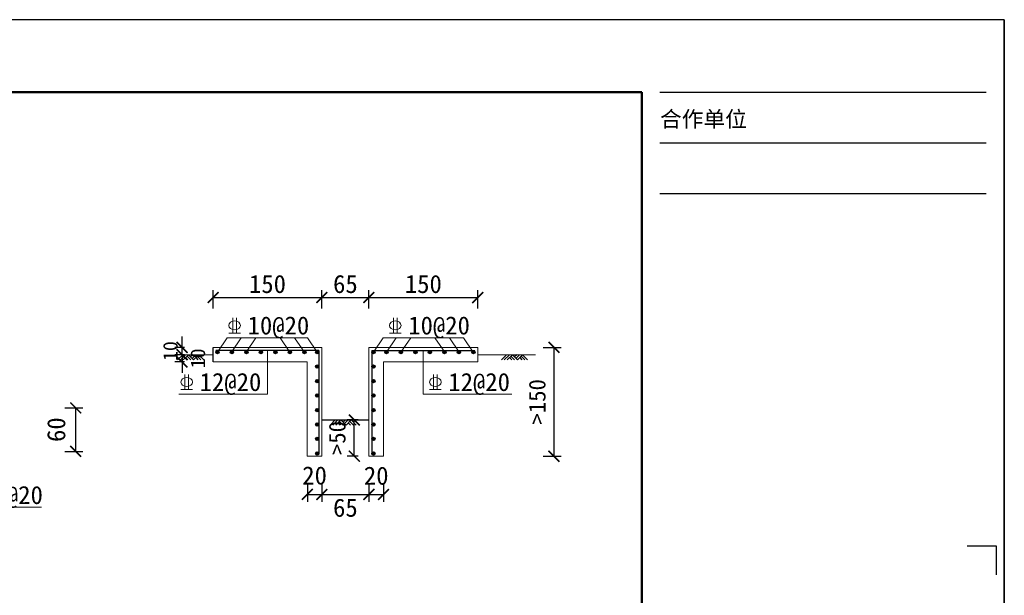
# Model space of a CAD drawing. Header units: millimetres. Extents: x -347 to 6927, y -2179 to 791.
# Tile 14 of 14: x 2495 to 3853, y -3 to 791. Entities that reach past the tile are written whole.
import ezdxf

# ---------------------------------------------------------------- set-up
doc = ezdxf.new("R2010")
doc.units = ezdxf.units.MM
doc.header["$MEASUREMENT"] = 0
doc.layers.add('TK-PUBLIC', color=7, linetype='Continuous')
doc.layers.add('钢筋', color=12, linetype='Continuous', lineweight=30)
doc.styles.get("Standard").update_dxf_attribs({"font": 'simfang_0.ttf'})
doc.styles.add('新标识1', font='simhei_0.ttf')
doc.dimstyles.get("Standard").update_dxf_attribs({"dimtxt": 10, "dimasz": 15, "dimexe": 10, "dimexo": 15, "dimgap": 6, "dimtad": 1, "dimtih": 1, "dimtoh": 1, "dimdec": 0, "dimzin": 0, "dimdsep": 46, "dimtxsty": 'Standard', "dimblk": 'ARCHTICK', "dimcen": 0.09, "dimclrd": 1, "dimadec": 0, "dimazin": 0, "dimtfac": 1, "dimtdec": 0, "dimtofl": 0, "dimtmove": 0, "dimatfit": 3, "dimldrblk": 'ARCHTICK', "dimfxl": 1, "dimtolj": 1, "dimtzin": 0, "dimarcsym": 0})

# ---------------------------------------------------------------- blocks, each defined once
blk = doc.blocks.new('_ArchTick')
at = {"color": 0, "linetype": 'ByBlock', "const_width": 0.15}
blk.add_lwpolyline([(-0.5, -0.5), (0.5, 0.5)], dxfattribs=at)
blk = doc.blocks.new('*D13')
at = {"layer": 'Defpoints', "color": 0, "lineweight": 25}
for p in [(2718.6, 328.6), (2737, 328.6), (2737, 318.6)]:
    blk.add_point(p, dxfattribs=at)
at = {"layer": '钢筋', "color": 1, "lineweight": -2}
for p, q in [((2718.6, 328.6), (2718.6, 343.6)), ((2718.6, 318.6), (2718.6, 303.6))]:
    blk.add_line(p, q, dxfattribs=at)
at = {"layer": '钢筋', "color": 0, "lineweight": -2}
for p, q in [((2722, 328.6), (2708.6, 328.6)), ((2722, 318.6), (2708.6, 318.6))]:
    blk.add_line(p, q, dxfattribs=at)
at = {"layer": '钢筋', "color": 1, "lineweight": -2, "xscale": 15, "yscale": 15, "zscale": 15}
for p, rotation in [((2718.6, 328.6), 270), ((2718.6, 318.6), 90)]:
    blk.add_blockref('_ArchTick', p, dxfattribs=dict(at, rotation=rotation))
at = {"layer": '钢筋', "color": 0, "lineweight": 9, "insert": (2740.5, 323.6), "char_height": 20, "attachment_point": 5, "rotation": 90}
blk.add_mtext('\\A1;10', dxfattribs=at)
blk = doc.blocks.new('*D14')
at = {"layer": 'Defpoints', "color": 0, "lineweight": 25}
for p in [(2718.6, 338.6), (2737, 338.6), (2737, 328.6)]:
    blk.add_point(p, dxfattribs=at)
at = {"layer": '钢筋', "color": 1, "lineweight": -2}
for p, q in [((2718.6, 338.6), (2718.6, 353.6)), ((2718.6, 328.6), (2718.6, 313.6))]:
    blk.add_line(p, q, dxfattribs=at)
at = {"layer": '钢筋', "color": 0, "lineweight": -2}
for p, q in [((2722, 338.6), (2708.6, 338.6)), ((2722, 328.6), (2708.6, 328.6))]:
    blk.add_line(p, q, dxfattribs=at)
at = {"layer": '钢筋', "color": 1, "lineweight": -2, "xscale": 15, "yscale": 15, "zscale": 15}
for p, rotation in [((2718.6, 338.6), 270), ((2718.6, 328.6), 90)]:
    blk.add_blockref('_ArchTick', p, dxfattribs=dict(at, rotation=rotation))
at = {"layer": '钢筋', "color": 0, "lineweight": 9, "insert": (2702.6, 333.6), "char_height": 20, "attachment_point": 5, "rotation": 90}
blk.add_mtext('\\A1;10', dxfattribs=at)
blk = doc.blocks.new('*D15')
at = {"layer": 'Defpoints', "color": 0, "lineweight": 25}
for p in [(2911.4, 407.5), (2761.4, 338.6), (2911.4, 338.6)]:
    blk.add_point(p, dxfattribs=at)
at = {"layer": '钢筋', "color": 0, "lineweight": -2}
for p, q in [((2761.4, 392.5), (2761.4, 417.5)), ((2911.4, 392.5), (2911.4, 417.5))]:
    blk.add_line(p, q, dxfattribs=at)
at = {"layer": '钢筋', "color": 1, "lineweight": -2}
blk.add_line((2761.4, 407.5), (2911.4, 407.5), dxfattribs=at)
at = {"layer": '钢筋', "color": 1, "lineweight": -2, "xscale": 15, "yscale": 15, "zscale": 15, "rotation": 180}
blk.add_blockref('_ArchTick', (2761.4, 407.5), dxfattribs=at)
at = {"layer": '钢筋', "color": 1, "lineweight": -2, "xscale": 15, "yscale": 15, "zscale": 15}
blk.add_blockref('_ArchTick', (2911.4, 407.5), dxfattribs=at)
at = {"layer": '钢筋', "color": 0, "lineweight": 9, "insert": (2836.4, 426), "char_height": 25, "attachment_point": 5}
blk.add_mtext('\\A1;150', dxfattribs=at)
blk = doc.blocks.new('*D16')
at = {"layer": 'Defpoints', "color": 0, "lineweight": 25}
for p in [(2976.4, 407.5), (2911.4, 338.6), (2976.4, 338.6)]:
    blk.add_point(p, dxfattribs=at)
at = {"layer": '钢筋', "color": 0, "lineweight": -2}
for p, q in [((2911.4, 392.5), (2911.4, 417.5)), ((2976.4, 392.5), (2976.4, 417.5))]:
    blk.add_line(p, q, dxfattribs=at)
at = {"layer": '钢筋', "color": 1, "lineweight": -2}
blk.add_line((2911.4, 407.5), (2976.4, 407.5), dxfattribs=at)
at = {"layer": '钢筋', "color": 1, "lineweight": -2, "xscale": 15, "yscale": 15, "zscale": 15, "rotation": 180}
blk.add_blockref('_ArchTick', (2911.4, 407.5), dxfattribs=at)
at = {"layer": '钢筋', "color": 1, "lineweight": -2, "xscale": 15, "yscale": 15, "zscale": 15}
blk.add_blockref('_ArchTick', (2976.4, 407.5), dxfattribs=at)
at = {"layer": '钢筋', "color": 0, "lineweight": 9, "insert": (2943.9, 426), "char_height": 25, "attachment_point": 5}
blk.add_mtext('\\A1;65', dxfattribs=at)
blk = doc.blocks.new('*D17')
at = {"layer": 'Defpoints', "color": 0, "lineweight": 25}
for p in [(3126.4, 407.5), (2976.4, 338.6), (3126.4, 338.6)]:
    blk.add_point(p, dxfattribs=at)
at = {"layer": '钢筋', "color": 0, "lineweight": -2}
for p, q in [((2976.4, 392.5), (2976.4, 417.5)), ((3126.4, 392.5), (3126.4, 417.5))]:
    blk.add_line(p, q, dxfattribs=at)
at = {"layer": '钢筋', "color": 1, "lineweight": -2}
blk.add_line((2976.4, 407.5), (3126.4, 407.5), dxfattribs=at)
at = {"layer": '钢筋', "color": 1, "lineweight": -2, "xscale": 15, "yscale": 15, "zscale": 15, "rotation": 180}
blk.add_blockref('_ArchTick', (2976.4, 407.5), dxfattribs=at)
at = {"layer": '钢筋', "color": 1, "lineweight": -2, "xscale": 15, "yscale": 15, "zscale": 15}
blk.add_blockref('_ArchTick', (3126.4, 407.5), dxfattribs=at)
at = {"layer": '钢筋', "color": 0, "lineweight": 9, "insert": (3051.4, 426), "char_height": 25, "attachment_point": 5}
blk.add_mtext('\\A1;150', dxfattribs=at)
blk = doc.blocks.new('*D19')
at = {"layer": 'Defpoints', "color": 0, "lineweight": 25}
for p in [(2891.4, 176.6), (2911.4, 176.6), (2911.4, 135.8)]:
    blk.add_point(p, dxfattribs=at)
at = {"layer": '钢筋', "color": 0, "lineweight": -2}
for p, q in [((2891.4, 150.8), (2891.4, 125.8)), ((2911.4, 150.8), (2911.4, 125.8))]:
    blk.add_line(p, q, dxfattribs=at)
at = {"layer": '钢筋', "color": 1, "lineweight": -2}
blk.add_line((2891.4, 135.8), (2911.4, 135.8), dxfattribs=at)
at = {"layer": '钢筋', "color": 1, "lineweight": -2, "xscale": 15, "yscale": 15, "zscale": 15, "rotation": 180}
blk.add_blockref('_ArchTick', (2891.4, 135.8), dxfattribs=at)
at = {"layer": '钢筋', "color": 1, "lineweight": -2, "xscale": 15, "yscale": 15, "zscale": 15}
blk.add_blockref('_ArchTick', (2911.4, 135.8), dxfattribs=at)
at = {"layer": '钢筋', "color": 0, "lineweight": 9, "insert": (2901.4, 161.8), "char_height": 25, "attachment_point": 5}
blk.add_mtext('\\A1;20', dxfattribs=at)
blk = doc.blocks.new('*D20')
at = {"layer": 'Defpoints', "color": 0, "lineweight": 25}
for p in [(2911.4, 176.6), (2976.4, 176.6), (2976.4, 135.8)]:
    blk.add_point(p, dxfattribs=at)
at = {"layer": '钢筋', "color": 0, "lineweight": -2}
for p, q in [((2911.4, 150.8), (2911.4, 125.8)), ((2976.4, 150.8), (2976.4, 125.8))]:
    blk.add_line(p, q, dxfattribs=at)
at = {"layer": '钢筋', "color": 1, "lineweight": -2}
blk.add_line((2911.4, 135.8), (2976.4, 135.8), dxfattribs=at)
at = {"layer": '钢筋', "color": 1, "lineweight": -2, "xscale": 15, "yscale": 15, "zscale": 15, "rotation": 180}
blk.add_blockref('_ArchTick', (2911.4, 135.8), dxfattribs=at)
at = {"layer": '钢筋', "color": 1, "lineweight": -2, "xscale": 15, "yscale": 15, "zscale": 15}
blk.add_blockref('_ArchTick', (2976.4, 135.8), dxfattribs=at)
at = {"layer": '钢筋', "color": 0, "lineweight": 9, "insert": (2943.9, 117.3), "char_height": 25, "attachment_point": 5}
blk.add_mtext('\\A1;65', dxfattribs=at)
blk = doc.blocks.new('*D21')
at = {"layer": 'Defpoints', "color": 0, "lineweight": 25}
for p in [(2976.4, 176.6), (2996.4, 176.6), (2996.4, 135.8)]:
    blk.add_point(p, dxfattribs=at)
at = {"layer": '钢筋', "color": 0, "lineweight": -2}
for p, q in [((2976.4, 150.8), (2976.4, 125.8)), ((2996.4, 150.8), (2996.4, 125.8))]:
    blk.add_line(p, q, dxfattribs=at)
at = {"layer": '钢筋', "color": 1, "lineweight": -2}
blk.add_line((2976.4, 135.8), (2996.4, 135.8), dxfattribs=at)
at = {"layer": '钢筋', "color": 1, "lineweight": -2, "xscale": 15, "yscale": 15, "zscale": 15, "rotation": 180}
blk.add_blockref('_ArchTick', (2976.4, 135.8), dxfattribs=at)
at = {"layer": '钢筋', "color": 1, "lineweight": -2, "xscale": 15, "yscale": 15, "zscale": 15}
blk.add_blockref('_ArchTick', (2996.4, 135.8), dxfattribs=at)
at = {"layer": '钢筋', "color": 0, "lineweight": 9, "insert": (2986.4, 161.5), "char_height": 25, "attachment_point": 5}
blk.add_mtext('\\A1;20', dxfattribs=at)
blk = doc.blocks.new('*D22')
at = {"layer": 'Defpoints', "color": 0, "lineweight": 25}
for p in [(2956.2, 238.6), (2976.4, 238.6), (2976.4, 188.6)]:
    blk.add_point(p, dxfattribs=at)
at = {"layer": '钢筋', "color": 0, "lineweight": -2}
for p, q in [((2961.4, 238.6), (2946.2, 238.6)), ((2961.4, 188.6), (2946.2, 188.6))]:
    blk.add_line(p, q, dxfattribs=at)
at = {"layer": '钢筋', "color": 1, "lineweight": -2}
blk.add_line((2956.2, 188.6), (2956.2, 238.6), dxfattribs=at)
at = {"layer": '钢筋', "color": 1, "lineweight": -2, "xscale": 15, "yscale": 15, "zscale": 15}
for p, rotation in [((2956.2, 238.6), 90), ((2956.2, 188.6), 270)]:
    blk.add_blockref('_ArchTick', p, dxfattribs=dict(at, rotation=rotation))
at = {"layer": '钢筋', "color": 0, "lineweight": 9, "insert": (2932.7, 213.6), "char_height": 23, "attachment_point": 5, "rotation": 90}
blk.add_mtext('\\A1;>50', dxfattribs=at)
blk = doc.blocks.new('*D23')
at = {"layer": 'Defpoints', "color": 0, "lineweight": 25}
for p in [(3126.4, 338.6), (2996.4, 188.6), (3231.6, 188.6)]:
    blk.add_point(p, dxfattribs=at)
at = {"layer": '钢筋', "color": 0, "lineweight": -2}
for p, q in [((3216.6, 338.6), (3241.6, 338.6)), ((3216.6, 188.6), (3241.6, 188.6))]:
    blk.add_line(p, q, dxfattribs=at)
at = {"layer": '钢筋', "color": 1, "lineweight": -2}
blk.add_line((3231.6, 338.6), (3231.6, 188.6), dxfattribs=at)
at = {"layer": '钢筋', "color": 1, "lineweight": -2, "xscale": 15, "yscale": 15, "zscale": 15}
for p, rotation in [((3231.6, 338.6), 90), ((3231.6, 188.6), 270)]:
    blk.add_blockref('_ArchTick', p, dxfattribs=dict(at, rotation=rotation))
at = {"layer": '钢筋', "color": 0, "lineweight": 9, "insert": (3208.6, 263.6), "char_height": 23, "attachment_point": 5, "rotation": 90}
blk.add_mtext('\\A1;>150', dxfattribs=at)
blk = doc.blocks.new('*D26')
at = {"layer": 'Defpoints', "color": 0, "lineweight": 25}
for p in [(2479.7, 255.2), (2571.9, 255.2), (2479.7, 195.2)]:
    blk.add_point(p, dxfattribs=at)
at = {"layer": '钢筋', "color": 0, "lineweight": -2}
for p, q in [((2556.9, 255.2), (2581.9, 255.2)), ((2556.9, 195.2), (2581.9, 195.2))]:
    blk.add_line(p, q, dxfattribs=at)
at = {"layer": '钢筋', "color": 1, "lineweight": -2}
blk.add_line((2571.9, 195.2), (2571.9, 255.2), dxfattribs=at)
at = {"layer": '钢筋', "color": 1, "lineweight": -2, "xscale": 15, "yscale": 15, "zscale": 15}
for p, rotation in [((2571.9, 255.2), 90), ((2571.9, 195.2), 270)]:
    blk.add_blockref('_ArchTick', p, dxfattribs=dict(at, rotation=rotation))
at = {"layer": '钢筋', "color": 0, "lineweight": 9, "insert": (2545.2, 225.2), "char_height": 25, "attachment_point": 5, "rotation": 90}
blk.add_mtext('\\A1;60', dxfattribs=at)

msp = doc.modelspace()

# ---------------------------------------------------------------- hatches: boundary and pattern name
at = {"layer": '钢筋', "lineweight": 25}
for points in [[(2769.6, 332.29, 1), (2765, 332.29, 1)], [(2789.6, 332.29, 1), (2785, 332.29, 1)], [(2809.6, 332.29, 1), (2805, 332.29, 1)], [(2829.6, 332.29, 1), (2825, 332.29, 1)], [(2849.6, 332.29, 1), (2845, 332.29, 1)], [(2869.6, 332.29, 1), (2865, 332.29, 1)], [(2889.6, 332.29, 1), (2885, 332.29, 1)], [(2907.39, 332.29, 1), (2902.79, 332.29, 1)], [(2984.93, 332.29, 1), (2980.33, 332.29, 1)], [(3002.72, 332.29, 1), (2998.12, 332.29, 1)], [(3022.72, 332.29, 1), (3018.12, 332.29, 1)], [(3042.72, 332.29, 1), (3038.12, 332.29, 1)], [(3062.72, 332.29, 1), (3058.12, 332.29, 1)], [(3082.72, 332.29, 1), (3078.12, 332.29, 1)], [(3102.72, 332.29, 1), (3098.12, 332.29, 1)], [(3118.12, 332.29, 1), (3122.72, 332.29, 1)], [(2907.39, 312.29, 1), (2902.79, 312.29, 1)], [(2984.93, 312.29, 1), (2980.33, 312.29, 1)], [(2907.39, 292.29, 1), (2902.79, 292.29, 1)], [(2984.93, 292.29, 1), (2980.33, 292.29, 1)], [(2907.39, 272.29, 1), (2902.79, 272.29, 1)], [(2984.93, 272.29, 1), (2980.33, 272.29, 1)], [(2907.39, 252.29, 1), (2902.79, 252.29, 1)], [(2984.93, 252.29, 1), (2980.33, 252.29, 1)], [(2907.39, 232.29, 1), (2902.79, 232.29, 1)], [(2984.93, 232.29, 1), (2980.33, 232.29, 1)], [(2907.39, 212.29, 1), (2902.79, 212.29, 1)], [(2984.93, 212.29, 1), (2980.33, 212.29, 1)], [(2907.39, 192.29, 1), (2902.79, 192.29, 1)], [(2984.93, 192.29, 1), (2980.33, 192.29, 1)]]:
    msp.add_hatch(color=256, dxfattribs=at).paths.add_polyline_path(points)

# ---------------------------------------------------------------- linework, layer by layer
at = {"lineweight": 5}
for p, q in [((2761.36, 328.59), (2709.96, 328.59)), ((2761.36, 338.59), (2911.36, 338.59)), ((2911.36, 338.59), (2911.36, 188.59)), ((2976.36, 338.59), (2976.36, 188.59)), ((2976.36, 338.59), (3126.36, 338.59)), ((3126.36, 318.59), (3126.36, 338.59)), ((3126.36, 328.59), (3206.18, 328.59)), ((2761.36, 318.59), (2891.36, 318.59)), ((2891.36, 318.59), (2891.36, 188.59)), ((2996.36, 318.59), (2996.36, 188.59)), ((2996.36, 318.59), (3126.36, 318.59)), ((2891.36, 188.59), (2911.36, 188.59)), ((2976.36, 188.59), (2996.36, 188.59))]:
    msp.add_line(p, q, dxfattribs=at)
msp.add_line((2761.36, 318.59), (2761.36, 338.59))
at = {"layer": 'TK-PUBLIC', "color": 3}
for p, q in [((3852.77, 790.83), (-347.23, 790.83)), ((3852.77, -2179.17), (3852.77, 790.83)), ((3852.77, 790.83), (3852.77, -2179.17))]:
    msp.add_line(p, q, dxfattribs=at)
at = {"layer": 'TK-PUBLIC', "color": 5, "lineweight": 50}
for p, q in [((3352.77, 690.83), (-97.23, 690.83)), ((3352.77, -2079.17), (3352.77, 690.83))]:
    msp.add_line(p, q, dxfattribs=at)
at = {"layer": 'TK-PUBLIC'}
for p, q in [((3377.77, 690.83), (3827.77, 690.83)), ((3377.77, 620.83), (3827.77, 620.83)), ((3377.77, 550.83), (3827.77, 550.83))]:
    msp.add_line(p, q, dxfattribs=at)
at = {"layer": 'TK-PUBLIC', "color": 253}
msp.add_lwpolyline([(3801.35, 64.8), (3841.35, 64.8), (3841.35, 24.8)], dxfattribs=at)
at = {"layer": '钢筋', "color": 3, "lineweight": 9}
for p, q in [((2788.46, 379.47), (2788.46, 358.48)), ((2793.78, 379.47), (2793.78, 358.48)), ((3010.07, 379.47), (3010.07, 358.48)), ((3015.39, 379.47), (3015.39, 358.48)), ((2783.16, 358.48), (2799.08, 358.48)), ((3004.77, 358.48), (3020.69, 358.48)), ((2767.54, 332.29), (2781.03, 351.99)), ((2891.6, 351.99), (2781.03, 351.99)), ((2786.74, 332.29), (2800.22, 351.99)), ((2806.8, 332.29), (2820.29, 351.99)), ((2867.2, 332.29), (2853.72, 351.99)), ((2887.29, 332.29), (2873.81, 351.99)), ((2905.09, 332.29), (2891.6, 351.99)), ((2982.63, 332.29), (2996.11, 351.99)), ((2996.11, 351.99), (3106.69, 351.99)), ((3000.43, 332.29), (3013.91, 351.99)), ((3020.52, 332.29), (3034, 351.99)), ((3080.91, 332.29), (3067.43, 351.99)), ((3100.98, 332.29), (3087.5, 351.99)), ((3120.17, 332.29), (3106.69, 351.99)), ((2836.36, 334.59), (2836.36, 273.95)), ((3051.36, 334.59), (3051.36, 273.95)), ((2722.34, 301.43), (2722.34, 280.44)), ((2727.65, 301.43), (2727.65, 280.44)), ((3065.31, 301.43), (3065.31, 280.44)), ((3070.63, 301.43), (3070.63, 280.44)), ((2836.36, 273.95), (2714.12, 273.95)), ((2717.03, 280.44), (2732.96, 280.44)), ((3051.36, 273.95), (3173.59, 273.95)), ((3060.01, 280.44), (3075.93, 280.44)), ((2407.1, 118.02), (2524.6, 118.02))]:
    msp.add_line(p, q, dxfattribs=at)
at = {"layer": '钢筋', "lineweight": 25}
for p, q in [((2719.46, 328.59), (2712.43, 321.44)), ((2723.33, 328.59), (2716.3, 321.44)), ((2727.36, 328.59), (2720.33, 321.44)), ((2725.43, 326.63), (2730.53, 321.44)), ((2727.36, 328.59), (2734.39, 321.44)), ((2733.52, 328.59), (2730.44, 325.46)), ((2737.39, 328.59), (2732.38, 323.5)), ((2741.43, 328.59), (2734.39, 321.44)), ((2739.49, 326.63), (2744.59, 321.44)), ((2741.43, 328.59), (2748.46, 321.44)), ((3166.27, 328.59), (3159.24, 321.44)), ((3170.13, 328.59), (3163.1, 321.44)), ((3174.17, 328.59), (3167.14, 321.44)), ((3172.24, 326.63), (3177.34, 321.44)), ((3174.17, 328.59), (3181.2, 321.44)), ((3180.33, 328.59), (3177.25, 325.46)), ((3184.2, 328.59), (3179.18, 323.5)), ((3188.23, 328.59), (3181.2, 321.44)), ((3186.3, 326.63), (3191.4, 321.44)), ((3188.23, 328.59), (3195.26, 321.44)), ((2723.41, 324.57), (2726.49, 321.44)), ((2737.47, 324.57), (2740.55, 321.44)), ((3170.22, 324.57), (3173.3, 321.44)), ((3184.28, 324.57), (3187.36, 321.44)), ((2911.36, 238.59), (2976.36, 238.59)), ((2929.8, 238.59), (2922.77, 231.44)), ((2933.66, 238.59), (2926.63, 231.44)), ((2937.7, 238.59), (2930.67, 231.44)), ((2933.75, 234.57), (2936.83, 231.44)), ((2935.77, 236.63), (2940.87, 231.44)), ((2937.7, 238.59), (2944.73, 231.44)), ((2943.86, 238.59), (2940.78, 235.46)), ((2947.72, 238.59), (2942.71, 233.5)), ((2951.76, 238.59), (2944.73, 231.44)), ((2947.81, 234.57), (2950.89, 231.44)), ((2949.83, 236.63), (2954.93, 231.44)), ((2951.76, 238.59), (2958.79, 231.44))]:
    msp.add_line(p, q, dxfattribs=at)
at = {"layer": '钢筋'}
for p, q in [((2907.36, 334.59), (2765.36, 334.59)), ((2907.36, 334.59), (2907.36, 192.59)), ((2980.36, 334.59), (3122.36, 334.59)), ((2980.36, 334.59), (2980.36, 192.59))]:
    msp.add_line(p, q, dxfattribs=at)
at = {"layer": '钢筋', "lineweight": 25}
for centre in [(2767.3, 332.29), (2787.3, 332.29), (2807.3, 332.29), (2827.3, 332.29), (2847.3, 332.29), (2867.3, 332.29), (2887.3, 332.29), (2905.09, 332.29), (2982.63, 332.29), (3000.42, 332.29), (3020.42, 332.29), (3040.42, 332.29), (3060.42, 332.29), (3080.42, 332.29), (3100.42, 332.29), (3120.42, 332.29), (2905.09, 312.29), (2982.63, 312.29), (2905.09, 292.29), (2982.63, 292.29), (2905.09, 272.29), (2982.63, 272.29), (2905.09, 252.29), (2982.63, 252.29), (2905.09, 232.29), (2982.63, 232.29), (2905.09, 212.29), (2982.63, 212.29), (2905.09, 192.29), (2982.63, 192.29)]:
    msp.add_circle(centre, 2.3, dxfattribs=at)
at = {"layer": '钢筋', "color": 3, "lineweight": 9}
for centre in [(2791.12, 368.97), (3012.73, 368.97), (2724.99, 290.93), (3067.97, 290.93)]:
    msp.add_ellipse(centre, major_axis=(-7.96, 0), ratio=0.7790196, dxfattribs=at)

# ---------------------------------------------------------------- texts
at = {"layer": 'TK-PUBLIC', "style": '新标识1'}
msp.add_text('合作单位', height=22, dxfattribs=at).set_placement((3377.77, 642.62))
at = {"layer": '钢筋', "color": 3, "lineweight": 9, "char_height": 25, "width": 24.5, "attachment_point": 1}
for s, insert in [('10@20', (2809.01, 381.49)), ('10@20', (3030.61, 381.49)), ('12@20', (2742.88, 303.45)), ('12@20', (3085.86, 303.45)), ('{\\fFangSong_GB2312|b0|i0|c134|p49;14@20}', (2441.6, 147.52))]:
    msp.add_mtext(s, dxfattribs=dict(at, insert=insert))

# ---------------------------------------------------------------- dimensions: what is measured, and where the dimension line sits
at = {"layer": '钢筋', "lineweight": 9}
for base, p1, p2, picture, middle in [((2911.36, 407.48), (2761.36, 338.59), (2911.36, 338.59), '*D15', (2836.36, 425.98)), ((2976.36, 407.48), (2911.36, 338.59), (2976.36, 338.59), '*D16', (2943.86, 425.98)), ((3126.36, 407.48), (2976.36, 338.59), (3126.36, 338.59), '*D17', (3051.36, 425.98)), ((2976.36, 135.82), (2911.36, 176.59), (2976.36, 176.59), '*D20', (2943.86, 117.32))]:
    dim = msp.add_linear_dim(base=base, p1=p1, p2=p2, dimstyle='Standard', override={"dimtxt": 25, "dimtad": 2, "dimtih": 0, "dimtmove": 2, "dimfxl": 15, "dimfxlon": 1}, dxfattribs=at)
    dim.commit()
    dim.dimension.update_dxf_attribs({"geometry": picture, "text_midpoint": middle})
dim = msp.add_linear_dim(base=(2718.62, 338.59), p1=(2736.97, 328.59), p2=(2736.97, 338.59), angle=90, dimstyle='Standard', override={"dimtxt": 20, "dimtad": 2, "dimtih": 0, "dimtix": 1, "dimtmove": 2, "dimfxl": 15, "dimfxlon": 1}, dxfattribs=at)
dim.commit()
dim.dimension.update_dxf_attribs({"geometry": '*D14', "text_midpoint": (2702.62, 333.59)})
for base, p1, p2, override, picture, middle in [((2718.62, 328.59), (2736.97, 318.59), (2736.97, 328.59), {"dimtxt": 20, "dimtad": 2, "dimtih": 0, "dimtix": 1, "dimtmove": 2, "dimfxl": 15, "dimfxlon": 1}, '*D13', (2740.46, 323.59)), ((2571.88, 255.19), (2479.67, 195.19), (2479.67, 255.19), {"dimtxt": 25, "dimtad": 2, "dimtih": 0, "dimtmove": 2, "dimfxl": 15, "dimfxlon": 1}, '*D26', (2545.2, 225.19))]:
    dim = msp.add_linear_dim(base=base, p1=p1, p2=p2, angle=90, dimstyle='Standard', override=override, dxfattribs=at)
    dim.commit()
    dim.dimension.update_dxf_attribs({"geometry": picture, "text_midpoint": middle, "dimtype": 160})
for base, p1, p2, text, picture, middle in [((3231.56, 188.59), (3126.36, 338.59), (2996.36, 188.59), '>150', '*D23', (3208.62, 263.59)), ((2956.15, 238.59), (2976.36, 188.59), (2976.36, 238.59), '>50', '*D22', (2932.68, 213.59))]:
    dim = msp.add_linear_dim(base=base, p1=p1, p2=p2, angle=90, text=text, dimstyle='Standard', override={"dimtxt": 23, "dimgap": 10, "dimtad": 2, "dimtih": 0, "dimtix": 1, "dimtmove": 2, "dimfxl": 15, "dimfxlon": 1}, dxfattribs=at)
    dim.commit()
    dim.dimension.update_dxf_attribs({"geometry": picture, "text_midpoint": middle, "dimtype": 160})
for base, p1, p2, picture, middle in [((2911.36, 135.82), (2891.36, 176.59), (2911.36, 176.59), '*D19', (2901.36, 161.8)), ((2996.36, 135.82), (2976.36, 176.59), (2996.36, 176.59), '*D21', (2986.36, 161.46))]:
    dim = msp.add_linear_dim(base=base, p1=p1, p2=p2, dimstyle='Standard', override={"dimtxt": 25, "dimtad": 2, "dimtih": 0, "dimtmove": 2, "dimfxl": 15, "dimfxlon": 1}, dxfattribs=at)
    dim.commit()
    dim.dimension.update_dxf_attribs({"geometry": picture, "text_midpoint": middle, "dimtype": 160})

doc.saveas('drawing.dxf')
